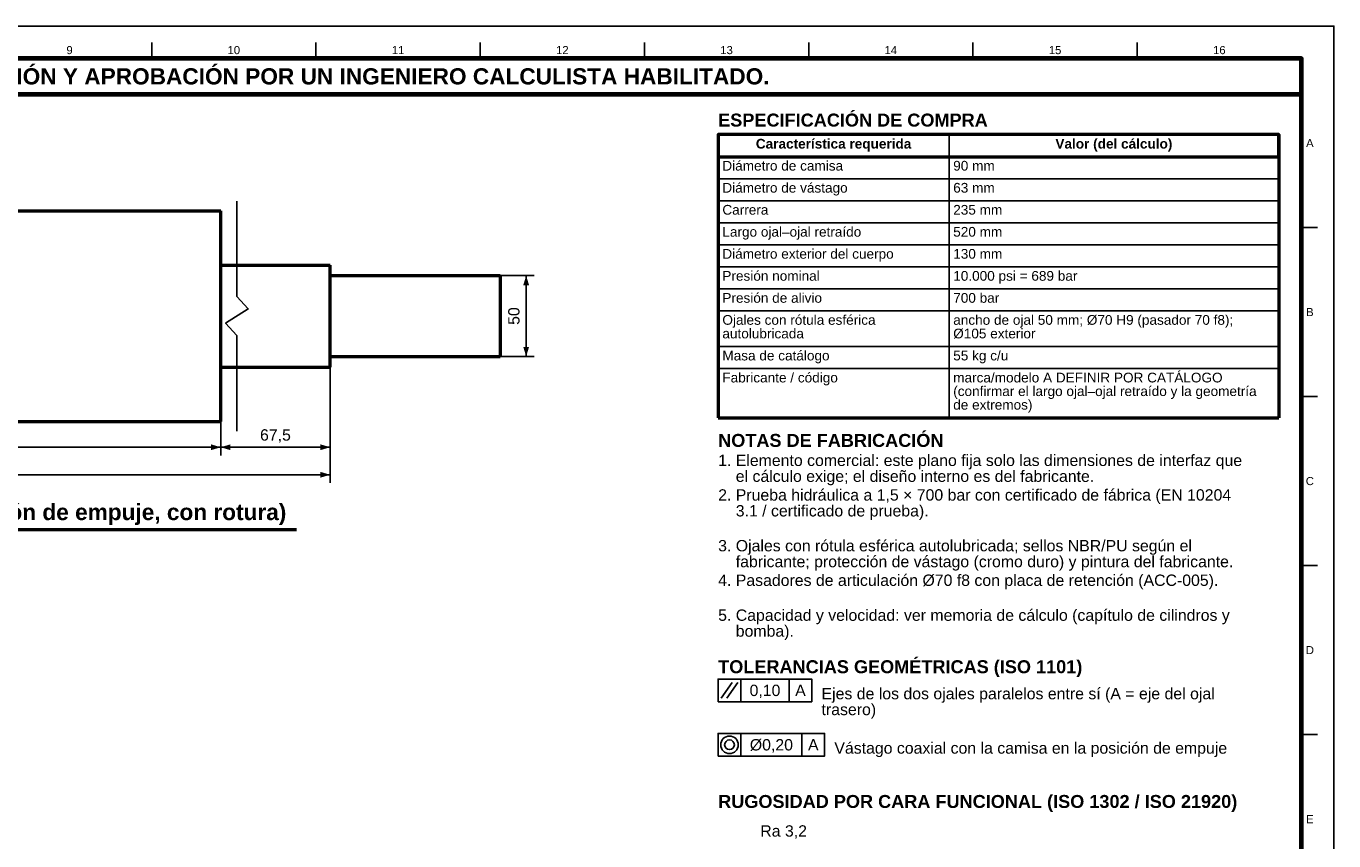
# Model space of a CAD drawing. Header units: millimetres. Extents: x 0 to 841, y 0 to 594.
# Tile 6 of 6: x 437 to 841, y 342 to 594. Entities that reach past the tile are written whole.
import ezdxf
from ezdxf.enums import TextEntityAlignment as Align

# ---------------------------------------------------------------- set-up
doc = ezdxf.new("R2010")
doc.units = ezdxf.units.MM
for name, color, linetype, lineweight in [('COTA', 7, 'CONTINUOUS', 25), ('FINA', 7, 'CONTINUOUS', 25), ('MARCO', 7, 'CONTINUOUS', 70), ('TXT', 7, 'CONTINUOUS', 25), ('VIS', 7, 'CONTINUOUS', 50)]:
    doc.layers.add(name, color=color, linetype=linetype, lineweight=lineweight)
doc.styles.add('STD', font='LiberationSans-Regular.ttf')
doc.styles.add('STDB', font='LiberationSans-Bold.ttf')

msp = doc.modelspace()

# ---------------------------------------------------------------- linework, layer by layer
at = {"layer": 'COTA'}
for p, q in [((559, 516.99), (594.25, 516.99)), ((591.75, 491.99), (591.75, 516.99)), ((497.5, 502.99), (497.5, 461.49)), ((497.5, 502.99), (497.5, 461.49)), ((531.25, 490.49), (531.25, 461.49)), ((531.25, 490.49), (531.25, 452.99)), ((559, 491.99), (594.25, 491.99)), ((163, 463.99), (497.5, 463.99)), ((497.5, 463.99), (531.25, 463.99)), ((163, 455.49), (531.25, 455.49)), ((658, 385.43), (658, 392.43)), ((672.9, 385.43), (672.9, 392.43)), ((651.9, 386.53), (655.3, 391.33)), ((653.7, 386.53), (657.1, 391.33)), ((658, 368.63), (658, 375.63)), ((676.86, 368.63), (676.86, 375.63))]:
    msp.add_line(p, q, dxfattribs=at)
for points in [[(651, 385.43), (679.9, 385.43), (679.9, 392.43), (651, 392.43)], [(651, 368.63), (683.86, 368.63), (683.86, 375.63), (651, 375.63)]]:
    msp.add_lwpolyline(points, close=True, dxfattribs=at)
for radius in [2.7, 1.5]:
    msp.add_circle((654.5, 372.13), radius, dxfattribs=at)
for points in [[(591.75, 516.99), (590.85, 513.99), (592.65, 513.99)], [(591.75, 491.99), (592.65, 494.99), (590.85, 494.99)], [(497.5, 463.99), (494.5, 464.89), (494.5, 463.09)], [(497.5, 463.99), (500.5, 463.09), (500.5, 464.89)], [(531.25, 463.99), (528.25, 464.89), (528.25, 463.09)], [(531.25, 455.49), (528.25, 456.39), (528.25, 454.59)]]:
    msp.add_solid(points, dxfattribs=at)
at = {"layer": 'FINA'}
for p, q in [((476.19, 584), (476.19, 589)), ((526.88, 584), (526.88, 589)), ((577.56, 584), (577.56, 589)), ((628.25, 584), (628.25, 589)), ((678.94, 584), (678.94, 589)), ((729.62, 584), (729.62, 589)), ((780.31, 584), (780.31, 589)), ((722.24, 560.5), (722.24, 473.1)), ((651, 553.7), (824, 553.7)), ((651, 546.9), (824, 546.9)), ((651, 540.1), (824, 540.1)), ((651, 533.3), (824, 533.3)), ((831, 531.82), (836, 531.82)), ((651, 526.5), (824, 526.5)), ((651, 519.7), (824, 519.7)), ((651, 512.9), (824, 512.9)), ((651, 506.1), (824, 506.1)), ((651, 495.1), (824, 495.1)), ((651, 488.3), (824, 488.3)), ((831, 479.64), (836, 479.64)), ((831, 427.45), (836, 427.45)), ((831, 375.27), (836, 375.27))]:
    msp.add_line(p, q, dxfattribs=at)
msp.add_lwpolyline([(0, 0), (841, 0), (841, 594), (0, 594)], close=True, dxfattribs=at)
msp.add_lwpolyline([(502.5, 468.99), (502.5, 498.49), (499, 502.29), (506, 506.69), (502.5, 510.49), (502.5, 539.99)], dxfattribs=at)
at = {"layer": 'MARCO'}
for points in [[(20, 10), (831, 10), (831, 584), (20, 584)], [(20, 573), (831, 573), (831, 584), (20, 584)]]:
    msp.add_lwpolyline(points, close=True, dxfattribs=at)
at = {"layer": 'VIS'}
for p, q in [((651, 560.5), (651, 473.1)), ((824, 560.5), (824, 473.1)), ((651, 473.1), (824, 473.1)), ((329.1, 438.59), (520.9, 438.59))]:
    msp.add_line(p, q, dxfattribs=at)
msp.add_lwpolyline([(651, 553.7), (824, 553.7), (824, 560.5), (651, 560.5)], close=True, dxfattribs=at)
for points in [[(330, 536.99), (497.5, 536.99)], [(347.5, 536.99), (497.5, 536.99)], [(497.5, 504.49), (497.5, 504.79), (497.5, 505.1), (497.5, 505.4), (497.5, 505.7), (497.5, 506), (497.5, 506.3), (497.5, 506.6), (497.5, 506.9), (497.5, 507.2), (497.5, 507.5), (497.5, 507.8), (497.5, 508.11), (497.5, 508.41), (497.5, 508.71), (497.5, 509.01), (497.5, 509.31), (497.5, 509.61), (497.5, 509.91), (497.5, 510.21), (497.5, 510.51), (497.5, 510.81), (497.5, 511.11), (497.5, 511.42), (497.5, 511.72), (497.5, 512.02), (497.5, 512.32), (497.5, 512.62), (497.5, 512.92), (497.5, 513.22), (497.5, 513.52), (497.5, 513.82), (497.5, 514.12), (497.5, 514.42), (497.5, 514.73), (497.5, 515.03), (497.5, 515.33), (497.5, 515.63), (497.5, 515.93), (497.5, 516.23), (497.5, 516.53), (497.5, 516.83), (497.5, 517.13), (497.5, 517.43), (497.5, 517.73), (497.5, 518.04), (497.5, 518.34), (497.5, 518.64), (497.5, 518.94), (497.5, 519.24), (497.5, 519.54), (497.5, 519.84), (497.5, 520.14), (497.5, 520.44), (497.5, 520.74), (497.5, 521.04), (497.5, 521.35), (497.5, 521.65), (497.5, 521.95), (497.5, 522.25), (497.5, 522.55), (497.5, 522.85), (497.5, 523.15), (497.5, 523.45), (497.5, 523.75), (497.5, 524.05), (497.5, 524.36), (497.5, 524.66), (497.5, 524.96), (497.5, 525.26), (497.5, 525.56), (497.5, 525.86), (497.5, 526.16), (497.5, 526.46), (497.5, 526.76), (497.5, 527.06), (497.5, 527.36), (497.5, 527.67), (497.5, 527.97), (497.5, 528.27), (497.5, 528.57), (497.5, 528.87), (497.5, 529.17), (497.5, 529.47), (497.5, 529.77), (497.5, 530.07), (497.5, 530.37), (497.5, 530.67), (497.5, 530.98), (497.5, 531.28), (497.5, 531.58), (497.5, 531.88), (497.5, 532.18), (497.5, 532.48), (497.5, 532.78), (497.5, 533.08), (497.5, 533.38), (497.5, 533.68), (497.5, 533.98), (497.5, 534.29), (497.5, 534.59), (497.5, 534.89), (497.5, 535.19), (497.5, 535.49), (497.5, 535.79), (497.5, 536.09), (497.5, 536.39), (497.5, 536.69), (497.5, 536.99)], [(497.5, 504.49), (497.5, 504.79), (497.5, 505.1), (497.5, 505.4), (497.5, 505.7), (497.5, 506), (497.5, 506.3), (497.5, 506.6), (497.5, 506.9), (497.5, 507.2), (497.5, 507.5), (497.5, 507.8), (497.5, 508.11), (497.5, 508.41), (497.5, 508.71), (497.5, 509.01), (497.5, 509.31), (497.5, 509.61), (497.5, 509.91), (497.5, 510.21), (497.5, 510.51), (497.5, 510.81), (497.5, 511.11), (497.5, 511.42), (497.5, 511.72), (497.5, 512.02), (497.5, 512.32), (497.5, 512.62), (497.5, 512.92), (497.5, 513.22), (497.5, 513.52), (497.5, 513.82), (497.5, 514.12), (497.5, 514.42), (497.5, 514.73), (497.5, 515.03), (497.5, 515.33), (497.5, 515.63), (497.5, 515.93), (497.5, 516.23), (497.5, 516.53), (497.5, 516.83), (497.5, 517.13), (497.5, 517.43), (497.5, 517.73), (497.5, 518.04), (497.5, 518.34), (497.5, 518.64), (497.5, 518.94), (497.5, 519.24), (497.5, 519.54), (497.5, 519.84), (497.5, 520.14), (497.5, 520.44), (497.5, 520.74), (497.5, 521.04), (497.5, 521.35), (497.5, 521.65), (497.5, 521.95), (497.5, 522.25), (497.5, 522.55), (497.5, 522.85), (497.5, 523.15), (497.5, 523.45), (497.5, 523.75), (497.5, 524.05), (497.5, 524.36), (497.5, 524.66), (497.5, 524.96), (497.5, 525.26), (497.5, 525.56), (497.5, 525.86), (497.5, 526.16), (497.5, 526.46), (497.5, 526.76), (497.5, 527.06), (497.5, 527.36), (497.5, 527.67), (497.5, 527.97), (497.5, 528.27), (497.5, 528.57), (497.5, 528.87), (497.5, 529.17), (497.5, 529.47), (497.5, 529.77), (497.5, 530.07), (497.5, 530.37), (497.5, 530.67), (497.5, 530.98), (497.5, 531.28), (497.5, 531.58), (497.5, 531.88), (497.5, 532.18), (497.5, 532.48), (497.5, 532.78), (497.5, 533.08), (497.5, 533.38), (497.5, 533.68), (497.5, 533.98), (497.5, 534.29), (497.5, 534.59), (497.5, 534.89), (497.5, 535.19), (497.5, 535.49), (497.5, 535.79), (497.5, 536.09), (497.5, 536.39), (497.5, 536.69), (497.5, 536.99)], [(497.5, 520.24), (502.5, 520.24)], [(497.5, 520.24), (531.25, 520.24)], [(531.25, 504.49), (531.25, 504.8), (531.25, 505.1), (531.25, 505.4), (531.25, 505.71), (531.25, 506.01), (531.25, 506.31), (531.25, 506.61), (531.25, 506.92), (531.25, 507.22), (531.25, 507.52), (531.25, 507.83), (531.25, 508.13), (531.25, 508.43), (531.25, 508.73), (531.25, 509.04), (531.25, 509.34), (531.25, 509.64), (531.25, 509.95), (531.25, 510.25), (531.25, 510.55), (531.25, 510.85), (531.25, 511.16), (531.25, 511.46), (531.25, 511.76), (531.25, 512.07), (531.25, 512.37), (531.25, 512.67), (531.25, 512.97), (531.25, 513.28), (531.25, 513.58), (531.25, 513.88), (531.25, 514.19), (531.25, 514.49), (531.25, 514.79), (531.25, 515.09), (531.25, 515.4), (531.25, 515.7), (531.25, 516), (531.25, 516.31), (531.25, 516.61), (531.25, 516.91), (531.25, 517.22), (531.25, 517.52), (531.25, 517.82), (531.25, 518.12), (531.25, 518.43), (531.25, 518.73), (531.25, 519.03), (531.25, 519.34), (531.25, 519.64), (531.25, 519.94), (531.25, 520.24)], [(531.25, 516.99), (531.55, 516.99), (531.85, 516.99), (532.16, 516.99), (532.46, 516.99), (532.76, 516.99), (533.06, 516.99), (533.36, 516.99), (533.66, 516.99), (533.97, 516.99), (534.27, 516.99), (534.57, 516.99), (534.87, 516.99), (535.17, 516.99), (535.47, 516.99), (535.78, 516.99), (536.08, 516.99), (536.38, 516.99), (536.68, 516.99), (536.98, 516.99), (537.28, 516.99), (537.59, 516.99), (537.89, 516.99), (538.19, 516.99), (538.49, 516.99), (538.79, 516.99), (539.09, 516.99), (539.4, 516.99), (539.7, 516.99), (540, 516.99), (540.3, 516.99), (540.6, 516.99), (540.91, 516.99), (541.21, 516.99), (541.51, 516.99), (541.81, 516.99), (542.11, 516.99), (542.41, 516.99), (542.72, 516.99), (543.02, 516.99), (543.32, 516.99), (543.62, 516.99), (543.92, 516.99), (544.22, 516.99), (544.53, 516.99), (544.83, 516.99), (545.13, 516.99), (545.43, 516.99), (545.73, 516.99), (546.03, 516.99), (546.34, 516.99), (546.64, 516.99), (546.94, 516.99), (547.24, 516.99), (547.54, 516.99), (547.84, 516.99), (548.15, 516.99), (548.45, 516.99), (548.75, 516.99), (549.05, 516.99), (549.35, 516.99), (549.66, 516.99), (549.96, 516.99), (550.26, 516.99), (550.56, 516.99), (550.86, 516.99), (551.16, 516.99), (551.47, 516.99), (551.77, 516.99), (552.07, 516.99), (552.37, 516.99), (552.67, 516.99), (552.97, 516.99), (553.28, 516.99), (553.58, 516.99), (553.88, 516.99), (554.18, 516.99), (554.48, 516.99), (554.78, 516.99), (555.09, 516.99), (555.39, 516.99), (555.69, 516.99), (555.99, 516.99), (556.29, 516.99), (556.59, 516.99), (556.9, 516.99), (557.2, 516.99), (557.5, 516.99)], [(557.5, 516.99), (557.8, 516.99), (558.1, 516.99), (558.41, 516.99), (558.71, 516.99), (559.01, 516.99), (559.31, 516.99), (559.61, 516.99), (559.91, 516.99), (560.22, 516.99), (560.52, 516.99), (560.82, 516.99), (561.12, 516.99), (561.42, 516.99), (561.72, 516.99), (562.03, 516.99), (562.33, 516.99), (562.63, 516.99), (562.93, 516.99), (563.23, 516.99), (563.53, 516.99), (563.84, 516.99), (564.14, 516.99), (564.44, 516.99), (564.74, 516.99), (565.04, 516.99), (565.34, 516.99), (565.65, 516.99), (565.95, 516.99), (566.25, 516.99), (566.55, 516.99), (566.85, 516.99), (567.16, 516.99), (567.46, 516.99), (567.76, 516.99), (568.06, 516.99), (568.36, 516.99), (568.66, 516.99), (568.97, 516.99), (569.27, 516.99), (569.57, 516.99), (569.87, 516.99), (570.17, 516.99), (570.47, 516.99), (570.78, 516.99), (571.08, 516.99), (571.38, 516.99), (571.68, 516.99), (571.98, 516.99), (572.28, 516.99), (572.59, 516.99), (572.89, 516.99), (573.19, 516.99), (573.49, 516.99), (573.79, 516.99), (574.09, 516.99), (574.4, 516.99), (574.7, 516.99), (575, 516.99), (575.3, 516.99), (575.6, 516.99), (575.91, 516.99), (576.21, 516.99), (576.51, 516.99), (576.81, 516.99), (577.11, 516.99), (577.41, 516.99), (577.72, 516.99), (578.02, 516.99), (578.32, 516.99), (578.62, 516.99), (578.92, 516.99), (579.22, 516.99), (579.53, 516.99), (579.83, 516.99), (580.13, 516.99), (580.43, 516.99), (580.73, 516.99), (581.03, 516.99), (581.34, 516.99), (581.64, 516.99), (581.94, 516.99), (582.24, 516.99), (582.54, 516.99), (582.84, 516.99), (583.15, 516.99), (583.45, 516.99), (583.75, 516.99)], [(583.75, 516.99), (583.75, 491.99)], [(497.5, 471.99), (497.5, 472.29), (497.5, 472.6), (497.5, 472.9), (497.5, 473.2), (497.5, 473.5), (497.5, 473.8), (497.5, 474.1), (497.5, 474.4), (497.5, 474.7), (497.5, 475), (497.5, 475.3), (497.5, 475.61), (497.5, 475.91), (497.5, 476.21), (497.5, 476.51), (497.5, 476.81), (497.5, 477.11), (497.5, 477.41), (497.5, 477.71), (497.5, 478.01), (497.5, 478.31), (497.5, 478.61), (497.5, 478.92), (497.5, 479.22), (497.5, 479.52), (497.5, 479.82), (497.5, 480.12), (497.5, 480.42), (497.5, 480.72), (497.5, 481.02), (497.5, 481.32), (497.5, 481.62), (497.5, 481.92), (497.5, 482.23), (497.5, 482.53), (497.5, 482.83), (497.5, 483.13), (497.5, 483.43), (497.5, 483.73), (497.5, 484.03), (497.5, 484.33), (497.5, 484.63), (497.5, 484.93), (497.5, 485.23), (497.5, 485.54), (497.5, 485.84), (497.5, 486.14), (497.5, 486.44), (497.5, 486.74), (497.5, 487.04), (497.5, 487.34), (497.5, 487.64), (497.5, 487.94), (497.5, 488.24), (497.5, 488.54), (497.5, 488.85), (497.5, 489.15), (497.5, 489.45), (497.5, 489.75), (497.5, 490.05), (497.5, 490.35), (497.5, 490.65), (497.5, 490.95), (497.5, 491.25), (497.5, 491.55), (497.5, 491.86), (497.5, 492.16), (497.5, 492.46), (497.5, 492.76), (497.5, 493.06), (497.5, 493.36), (497.5, 493.66), (497.5, 493.96), (497.5, 494.26), (497.5, 494.56), (497.5, 494.86), (497.5, 495.17), (497.5, 495.47), (497.5, 495.77), (497.5, 496.07), (497.5, 496.37), (497.5, 496.67), (497.5, 496.97), (497.5, 497.27), (497.5, 497.57), (497.5, 497.87), (497.5, 498.17), (497.5, 498.48), (497.5, 498.78), (497.5, 499.08), (497.5, 499.38), (497.5, 499.68), (497.5, 499.98), (497.5, 500.28), (497.5, 500.58), (497.5, 500.88), (497.5, 501.18), (497.5, 501.48), (497.5, 501.79), (497.5, 502.09), (497.5, 502.39), (497.5, 502.69), (497.5, 502.99), (497.5, 503.29), (497.5, 503.59), (497.5, 503.89), (497.5, 504.19), (497.5, 504.49)], [(497.5, 471.99), (497.5, 472.29), (497.5, 472.6), (497.5, 472.9), (497.5, 473.2), (497.5, 473.5), (497.5, 473.8), (497.5, 474.1), (497.5, 474.4), (497.5, 474.7), (497.5, 475), (497.5, 475.3), (497.5, 475.61), (497.5, 475.91), (497.5, 476.21), (497.5, 476.51), (497.5, 476.81), (497.5, 477.11), (497.5, 477.41), (497.5, 477.71), (497.5, 478.01), (497.5, 478.31), (497.5, 478.61), (497.5, 478.92), (497.5, 479.22), (497.5, 479.52), (497.5, 479.82), (497.5, 480.12), (497.5, 480.42), (497.5, 480.72), (497.5, 481.02), (497.5, 481.32), (497.5, 481.62), (497.5, 481.92), (497.5, 482.23), (497.5, 482.53), (497.5, 482.83), (497.5, 483.13), (497.5, 483.43), (497.5, 483.73), (497.5, 484.03), (497.5, 484.33), (497.5, 484.63), (497.5, 484.93), (497.5, 485.23), (497.5, 485.54), (497.5, 485.84), (497.5, 486.14), (497.5, 486.44), (497.5, 486.74), (497.5, 487.04), (497.5, 487.34), (497.5, 487.64), (497.5, 487.94), (497.5, 488.24), (497.5, 488.54), (497.5, 488.85), (497.5, 489.15), (497.5, 489.45), (497.5, 489.75), (497.5, 490.05), (497.5, 490.35), (497.5, 490.65), (497.5, 490.95), (497.5, 491.25), (497.5, 491.55), (497.5, 491.86), (497.5, 492.16), (497.5, 492.46), (497.5, 492.76), (497.5, 493.06), (497.5, 493.36), (497.5, 493.66), (497.5, 493.96), (497.5, 494.26), (497.5, 494.56), (497.5, 494.86), (497.5, 495.17), (497.5, 495.47), (497.5, 495.77), (497.5, 496.07), (497.5, 496.37), (497.5, 496.67), (497.5, 496.97), (497.5, 497.27), (497.5, 497.57), (497.5, 497.87), (497.5, 498.17), (497.5, 498.48), (497.5, 498.78), (497.5, 499.08), (497.5, 499.38), (497.5, 499.68), (497.5, 499.98), (497.5, 500.28), (497.5, 500.58), (497.5, 500.88), (497.5, 501.18), (497.5, 501.48), (497.5, 501.79), (497.5, 502.09), (497.5, 502.39), (497.5, 502.69), (497.5, 502.99), (497.5, 503.29), (497.5, 503.59), (497.5, 503.89), (497.5, 504.19), (497.5, 504.49)], [(531.25, 488.74), (531.25, 489.05), (531.25, 489.35), (531.25, 489.65), (531.25, 489.96), (531.25, 490.26), (531.25, 490.56), (531.25, 490.86), (531.25, 491.17), (531.25, 491.47), (531.25, 491.77), (531.25, 492.08), (531.25, 492.38), (531.25, 492.68), (531.25, 492.98), (531.25, 493.29), (531.25, 493.59), (531.25, 493.89), (531.25, 494.2), (531.25, 494.5), (531.25, 494.8), (531.25, 495.1), (531.25, 495.41), (531.25, 495.71), (531.25, 496.01), (531.25, 496.32), (531.25, 496.62), (531.25, 496.92), (531.25, 497.22), (531.25, 497.53), (531.25, 497.83), (531.25, 498.13), (531.25, 498.44), (531.25, 498.74), (531.25, 499.04), (531.25, 499.34), (531.25, 499.65), (531.25, 499.95), (531.25, 500.25), (531.25, 500.56), (531.25, 500.86), (531.25, 501.16), (531.25, 501.47), (531.25, 501.77), (531.25, 502.07), (531.25, 502.37), (531.25, 502.68), (531.25, 502.98), (531.25, 503.28), (531.25, 503.59), (531.25, 503.89), (531.25, 504.19), (531.25, 504.49)], [(497.5, 488.74), (502.5, 488.74)], [(497.5, 488.74), (531.25, 488.74)], [(531.25, 491.99), (531.55, 491.99), (531.85, 491.99), (532.16, 491.99), (532.46, 491.99), (532.76, 491.99), (533.06, 491.99), (533.36, 491.99), (533.66, 491.99), (533.97, 491.99), (534.27, 491.99), (534.57, 491.99), (534.87, 491.99), (535.17, 491.99), (535.47, 491.99), (535.78, 491.99), (536.08, 491.99), (536.38, 491.99), (536.68, 491.99), (536.98, 491.99), (537.28, 491.99), (537.59, 491.99), (537.89, 491.99), (538.19, 491.99), (538.49, 491.99), (538.79, 491.99), (539.09, 491.99), (539.4, 491.99), (539.7, 491.99), (540, 491.99), (540.3, 491.99), (540.6, 491.99), (540.91, 491.99), (541.21, 491.99), (541.51, 491.99), (541.81, 491.99), (542.11, 491.99), (542.41, 491.99), (542.72, 491.99), (543.02, 491.99), (543.32, 491.99), (543.62, 491.99), (543.92, 491.99), (544.22, 491.99), (544.53, 491.99), (544.83, 491.99), (545.13, 491.99), (545.43, 491.99), (545.73, 491.99), (546.03, 491.99), (546.34, 491.99), (546.64, 491.99), (546.94, 491.99), (547.24, 491.99), (547.54, 491.99), (547.84, 491.99), (548.15, 491.99), (548.45, 491.99), (548.75, 491.99), (549.05, 491.99), (549.35, 491.99), (549.66, 491.99), (549.96, 491.99), (550.26, 491.99), (550.56, 491.99), (550.86, 491.99), (551.16, 491.99), (551.47, 491.99), (551.77, 491.99), (552.07, 491.99), (552.37, 491.99), (552.67, 491.99), (552.97, 491.99), (553.28, 491.99), (553.58, 491.99), (553.88, 491.99), (554.18, 491.99), (554.48, 491.99), (554.78, 491.99), (555.09, 491.99), (555.39, 491.99), (555.69, 491.99), (555.99, 491.99), (556.29, 491.99), (556.59, 491.99), (556.9, 491.99), (557.2, 491.99), (557.5, 491.99)], [(557.5, 491.99), (557.8, 491.99), (558.1, 491.99), (558.41, 491.99), (558.71, 491.99), (559.01, 491.99), (559.31, 491.99), (559.61, 491.99), (559.91, 491.99), (560.22, 491.99), (560.52, 491.99), (560.82, 491.99), (561.12, 491.99), (561.42, 491.99), (561.72, 491.99), (562.03, 491.99), (562.33, 491.99), (562.63, 491.99), (562.93, 491.99), (563.23, 491.99), (563.53, 491.99), (563.84, 491.99), (564.14, 491.99), (564.44, 491.99), (564.74, 491.99), (565.04, 491.99), (565.34, 491.99), (565.65, 491.99), (565.95, 491.99), (566.25, 491.99), (566.55, 491.99), (566.85, 491.99), (567.16, 491.99), (567.46, 491.99), (567.76, 491.99), (568.06, 491.99), (568.36, 491.99), (568.66, 491.99), (568.97, 491.99), (569.27, 491.99), (569.57, 491.99), (569.87, 491.99), (570.17, 491.99), (570.47, 491.99), (570.78, 491.99), (571.08, 491.99), (571.38, 491.99), (571.68, 491.99), (571.98, 491.99), (572.28, 491.99), (572.59, 491.99), (572.89, 491.99), (573.19, 491.99), (573.49, 491.99), (573.79, 491.99), (574.09, 491.99), (574.4, 491.99), (574.7, 491.99), (575, 491.99), (575.3, 491.99), (575.6, 491.99), (575.91, 491.99), (576.21, 491.99), (576.51, 491.99), (576.81, 491.99), (577.11, 491.99), (577.41, 491.99), (577.72, 491.99), (578.02, 491.99), (578.32, 491.99), (578.62, 491.99), (578.92, 491.99), (579.22, 491.99), (579.53, 491.99), (579.83, 491.99), (580.13, 491.99), (580.43, 491.99), (580.73, 491.99), (581.03, 491.99), (581.34, 491.99), (581.64, 491.99), (581.94, 491.99), (582.24, 491.99), (582.54, 491.99), (582.84, 491.99), (583.15, 491.99), (583.45, 491.99), (583.75, 491.99)], [(330, 471.99), (497.5, 471.99)], [(347.5, 471.99), (497.5, 471.99)]]:
    msp.add_lwpolyline(points, dxfattribs=at)

# ---------------------------------------------------------------- texts
at = {"layer": 'TXT'}
for s, height, style, p in [('9', 2.5, 'STD', (450.84, 586.6)), ('10', 2.5, 'STD', (501.53, 586.6)), ('11', 2.5, 'STD', (552.22, 586.6)), ('12', 2.5, 'STD', (602.91, 586.6)), ('13', 2.5, 'STD', (653.59, 586.6)), ('14', 2.5, 'STD', (704.28, 586.6)), ('15', 2.5, 'STD', (754.97, 586.6)), ('16', 2.5, 'STD', (805.66, 586.6)), ('ESTOS PLANOS NO SON VÁLIDOS PARA FABRICACIÓN HASTA SU REVISIÓN Y APROBACIÓN POR UN INGENIERO CALCULISTA HABILITADO.', 5, 'STDB', (425.5, 578.5)), ('Característica requerida', 3, 'STDB', (686.62, 557.7)), ('Valor (del cálculo)', 3, 'STDB', (773.12, 557.7)), ('A', 2.5, 'STD', (833.6, 557.91)), ('B', 2.5, 'STD', (833.6, 505.73)), ('C', 2.5, 'STD', (833.6, 453.55)), ('D', 2.5, 'STD', (833.6, 401.36)), ('0,10', 3.5, 'STD', (665.45, 388.93)), ('A', 3.5, 'STD', (676.4, 388.93)), ('Ø0,20', 3.5, 'STD', (667.43, 372.13)), ('A', 3.5, 'STD', (680.36, 372.13)), ('E', 2.5, 'STD', (833.6, 349.18))]:
    msp.add_text(s, height=height, dxfattribs=dict(at, style=style)).set_placement(p, align=Align.MIDDLE_CENTER)
for s, height, style, p in [('ESPECIFICACIÓN DE COMPRA', 4, 'STDB', (651, 567)), ('NOTAS DE FABRICACIÓN', 4, 'STDB', (651, 468.1)), ('1. Elemento comercial: este plano fija solo las dimensiones de interfaz que', 3.5, 'STD', (651, 461.7)), ('    el cálculo exige; el diseño interno es del fabricante.', 3.5, 'STD', (651, 456.8)), ('2. Prueba hidráulica a 1,5 × 700 bar con certificado de fábrica (EN 10204', 3.5, 'STD', (651, 451.02)), ('    3.1 / certificado de prueba).', 3.5, 'STD', (651, 446.12)), ('3. Ojales con rótula esférica autolubricada; sellos NBR/PU según el', 3.5, 'STD', (651, 435.35)), ('    fabricante; protección de vástago (cromo duro) y pintura del fabricante.', 3.5, 'STD', (651, 430.45)), ('4. Pasadores de articulación Ø70 f8 con placa de retención (ACC-005).', 3.5, 'STD', (651, 424.68)), ('5. Capacidad y velocidad: ver memoria de cálculo (capítulo de cilindros y', 3.5, 'STD', (651, 413.9)), ('    bomba).', 3.5, 'STD', (651, 409)), ('TOLERANCIAS GEOMÉTRICAS (ISO 1101)', 4, 'STDB', (651, 398.23)), ('RUGOSIDAD POR CARA FUNCIONAL (ISO 1302 / ISO 21920)', 4, 'STDB', (651, 356.63))]:
    msp.add_text(s, height=height, dxfattribs=dict(at, style=style)).set_placement(p, align=Align.TOP_LEFT)
at = {"layer": 'TXT', "style": 'STD'}
for s, height, p in [('Diámetro de camisa', 3, (652.3, 550.9)), ('90 mm', 3, (723.54, 550.9)), ('Diámetro de vástago', 3, (652.3, 544.1)), ('63 mm', 3, (723.54, 544.1)), ('Carrera', 3, (652.3, 537.3)), ('235 mm', 3, (723.54, 537.3)), ('Largo ojal–ojal retraído', 3, (652.3, 530.5)), ('520 mm', 3, (723.54, 530.5)), ('Diámetro exterior del cuerpo', 3, (652.3, 523.7)), ('130 mm', 3, (723.54, 523.7)), ('Presión nominal', 3, (652.3, 516.9)), ('10.000 psi = 689 bar', 3, (723.54, 516.9)), ('Presión de alivio', 3, (652.3, 510.1)), ('700 bar', 3, (723.54, 510.1)), ('Ojales con rótula esférica', 3, (652.3, 503.3)), ('ancho de ojal 50 mm; Ø70 H9 (pasador 70 f8);', 3, (723.54, 503.3)), ('autolubricada', 3, (652.3, 499.1)), ('Ø105 exterior', 3, (723.54, 499.1)), ('Masa de catálogo', 3, (652.3, 492.3)), ('55 kg c/u', 3, (723.54, 492.3)), ('Fabricante / código', 3, (652.3, 485.5)), ('marca/modelo A DEFINIR POR CATÁLOGO', 3, (723.54, 485.5)), ('(confirmar el largo ojal–ojal retraído y la geometría', 3, (723.54, 481.3)), ('de extremos)', 3, (723.54, 477.1)), ('Ejes de los dos ojales paralelos entre sí (A = eje del ojal', 3.5, (682.9, 387.93)), ('trasero)', 3.5, (682.9, 383.03)), ('Vástago coaxial con la camisa en la posición de empuje', 3.5, (686.86, 371.13))]:
    msp.add_text(s, height=height, dxfattribs=at).set_placement(p, align=Align.MIDDLE_LEFT)
msp.add_text('50', height=3.5, rotation=90, dxfattribs=at).set_placement((590.75, 504.49), align=Align.BOTTOM_CENTER)
at = {"layer": 'TXT'}
for s, height, style, p in [('67,5', 3.5, 'STD', (514.38, 464.99)), ('ELEVACIÓN LATERAL (posición de empuje, con rotura)', 5, 'STDB', (425, 439.99))]:
    msp.add_text(s, height=height, dxfattribs=dict(at, style=style)).set_placement(p, align=Align.BOTTOM_CENTER)
at = {"layer": 'TXT', "style": 'STD'}
msp.add_text('Ra 3,2', height=3.5, dxfattribs=at).set_placement((664, 342.73), align=Align.BOTTOM_LEFT)

doc.saveas('drawing.dxf')
